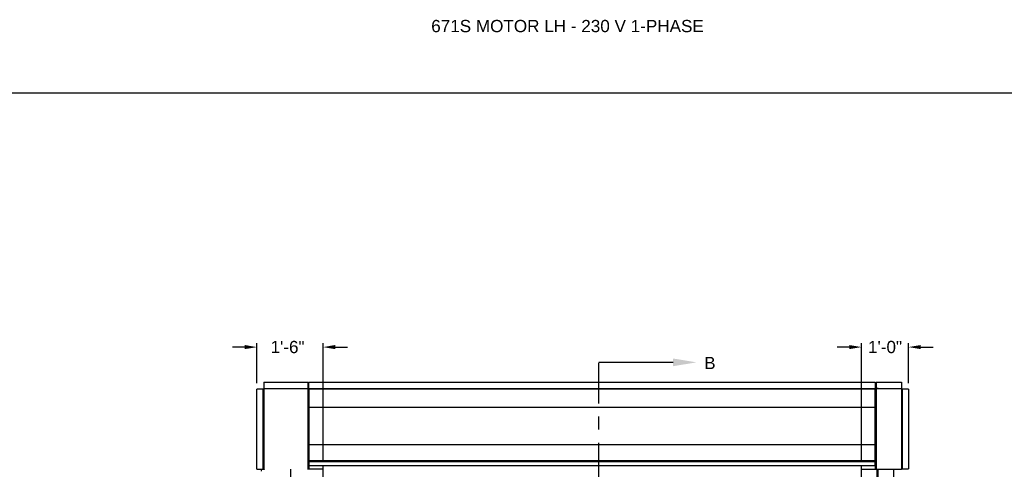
# Model space of a CAD drawing. Header units: inches. Extents: x 170 to 312, y 215 to 248.
# Tile 140 of 256: x 199.42 to 206.96, y 224.61 to 228.05. Entities that reach past the tile are written whole.
import ezdxf
from ezdxf import colors
from ezdxf.entities.mleader import LeaderData, LeaderLine
from ezdxf.math import Vec2, Vec3

# ---------------------------------------------------------------- set-up
doc = ezdxf.new("R2010")
doc.units = ezdxf.units.IN
doc.header["$LTSCALE"] = 0.25
doc.header["$MEASUREMENT"] = 0
doc.linetypes.add('CENTER', pattern=[2, 1.25, -0.25, 0.25, -0.25])
for name, color, linetype in [('ANNOTATIONS', 1, 'Continuous'), ('MOTOR LH', 7, 'Continuous'), ('SECTION CUTS', 6, 'CENTER')]:
    doc.layers.add(name, color=color, linetype=linetype)
doc.styles.add('ARIAL', font='arial.ttf', dxfattribs={"height": 0.09375})
doc.styles.get("Standard").update_dxf_attribs({"font": 'romans.shx'})
doc.dimstyles.new('STANDARD$0', dxfattribs={"dimtxt": 0.09375, "dimasz": 0.09375, "dimexe": 0.03125, "dimexo": 0.046875, "dimgap": 0.09, "dimtad": 0, "dimtih": 1, "dimtoh": 1, "dimdec": 4, "dimzin": 0, "dimdsep": 46, "dimtxsty": 'ARIAL', "dimcen": 0.09, "dimadec": 0, "dimazin": 0, "dimtfac": 1, "dimtdec": 4, "dimtofl": 0, "dimtmove": 0, "dimatfit": 1, "dimfxl": 1, "dimtolj": 1, "dimtzin": 0, "dimarcsym": 0})

# ---------------------------------------------------------------- blocks, each defined once
blk = doc.blocks.new('*D92')
at = {"layer": 'ANNOTATIONS', "color": 0, "lineweight": -2, "transparency": 16777216}
for p, q in [((201.1436, 225.5472), (201.0499, 225.5472)), ((201.2374, 225.2707), (201.2374, 225.5785)), ((201.7433, 224.6836), (201.7433, 225.5785)), ((201.8371, 225.5472), (201.9308, 225.5472))]:
    blk.add_line(p, q, dxfattribs=at)
at = {"layer": 'ANNOTATIONS', "color": 0, "transparency": 16777216}
for points in [[(201.1436, 225.5629), (201.1436, 225.5316), (201.2374, 225.5472)], [(201.8371, 225.5629), (201.8371, 225.5316), (201.7433, 225.5472)]]:
    blk.add_solid(points, dxfattribs=at)
at = {"layer": 'defpoints', "color": 0, "transparency": 16777216}
for p in [(201.2374, 225.5472), (201.2374, 225.2238), (201.7433, 224.6367)]:
    blk.add_point(p, dxfattribs=at)
at = {"layer": 'ANNOTATIONS', "color": 0, "transparency": 16777216, "insert": (201.4716, 225.5472), "char_height": 0.09375, "attachment_point": 5, "style": 'ARIAL'}
blk.add_mtext('\\A1;1\'-6"', dxfattribs=at)
blk = doc.blocks.new('*D93')
at = {"layer": 'ANNOTATIONS', "color": 0, "lineweight": -2, "transparency": 16777216}
for p, q in [((205.7761, 225.5472), (205.6823, 225.5472)), ((205.8698, 224.6836), (205.8698, 225.5785)), ((206.23, 225.2711), (206.23, 225.5785)), ((206.3238, 225.5472), (206.4175, 225.5472))]:
    blk.add_line(p, q, dxfattribs=at)
at = {"layer": 'ANNOTATIONS', "color": 0, "transparency": 16777216}
for points in [[(205.7761, 225.5629), (205.7761, 225.5316), (205.8698, 225.5472)], [(206.3238, 225.5629), (206.3238, 225.5316), (206.23, 225.5472)]]:
    blk.add_solid(points, dxfattribs=at)
at = {"layer": 'defpoints', "color": 0, "transparency": 16777216}
for p in [(205.8698, 225.5472), (206.23, 225.2242), (205.8698, 224.6367)]:
    blk.add_point(p, dxfattribs=at)
at = {"layer": 'ANNOTATIONS', "color": 0, "transparency": 16777216, "insert": (206.0499, 225.5472), "char_height": 0.09375, "attachment_point": 5, "style": 'ARIAL'}
blk.add_mtext('\\A1;1\'-0"', dxfattribs=at)

msp = doc.modelspace()

# ---------------------------------------------------------------- linework, layer by layer
at = {"layer": 'defpoints'}
msp.add_lwpolyline([(213.72204, 214.75854), (194.25216, 214.75854), (194.25216, 227.49365), (213.72204, 227.49365)], close=True, dxfattribs=at)
at = {"layer": 'MOTOR LH'}
for p, q in [((201.28852, 225.22384), (201.23736, 225.22384)), ((201.28531, 224.61339), (201.28531, 225.22384)), ((201.28852, 225.22384), (201.28852, 224.61339)), ((201.28932, 225.22384), (201.28932, 224.61339)), ((201.29103, 225.27751), (201.29103, 224.61339)), ((201.29103, 225.22956), (201.61542, 225.22956)), ((201.63036, 225.22635), (201.29103, 225.22635)), ((201.61542, 225.22635), (201.61542, 225.22981)), ((201.61542, 225.22981), (201.63462, 225.22981)), ((201.62395, 225.22635), (201.62395, 225.22981)), ((201.63036, 225.22981), (201.63036, 225.27751)), ((201.63036, 224.61088), (201.63036, 225.22635)), ((201.63462, 225.22555), (201.63036, 225.22555)), ((201.63462, 225.22981), (201.63462, 225.27829)), ((201.63462, 225.23034), (205.97426, 225.23034)), ((201.63462, 225.22688), (205.97426, 225.22688)), ((201.63462, 225.22688), (201.63462, 224.63674)), ((205.97426, 225.27829), (205.97426, 225.22981)), ((205.99769, 225.22981), (205.97426, 225.22981)), ((205.97426, 224.63674), (205.97426, 225.22688)), ((205.98276, 225.22555), (205.97426, 225.22555)), ((205.98276, 225.27751), (205.98276, 225.22981)), ((206.17672, 225.22635), (205.98276, 225.22635)), ((205.98276, 225.22635), (205.98276, 224.61169)), ((205.98917, 225.22635), (205.98917, 225.22981)), ((205.99769, 225.22635), (205.99769, 225.22981)), ((205.99769, 225.22956), (206.17672, 225.22956)), ((206.17672, 225.27751), (206.17672, 224.61462)), ((206.23, 225.22422), (206.17672, 225.22422)), ((206.17885, 224.61462), (206.17885, 225.22422)), ((206.18206, 225.22422), (206.18206, 224.61462)), ((201.63462, 225.08749), (205.97426, 225.08749)), ((201.63462, 224.80124), (205.97426, 224.80124)), ((201.23736, 224.61339), (201.28932, 224.61339)), ((201.2714, 224.61339), (201.26862, 224.59759)), ((201.29103, 224.61088), (201.29103, 224.61169)), ((201.29161, 224.61169), (201.29103, 224.61169)), ((201.49606, 220.41698), (201.49606, 224.61169)), ((201.63462, 224.68019), (201.63036, 224.68019)), ((201.74331, 224.61169), (201.63036, 224.61169)), ((201.63377, 224.62447), (201.63377, 224.6671)), ((201.63377, 224.66043), (201.63462, 224.66043)), ((201.63377, 224.65479), (201.63462, 224.65479)), ((201.63377, 224.64015), (201.63462, 224.64015)), ((201.63377, 224.63115), (201.63673, 224.63115)), ((201.63462, 224.67856), (205.97426, 224.67856)), ((201.63673, 224.61169), (201.63673, 224.63674)), ((201.74331, 220.41698), (201.74331, 224.63674)), ((205.86981, 220.41698), (205.86981, 224.63674)), ((205.86981, 224.61169), (206.17591, 224.61169)), ((205.98276, 224.68019), (205.97426, 224.68019)), ((205.97426, 224.67809), (205.97638, 224.67809)), ((205.97638, 224.61169), (205.97638, 224.68019)), ((205.97935, 224.65944), (205.97638, 224.65944)), ((205.97935, 224.64773), (205.97638, 224.64773)), ((205.97935, 224.63408), (205.97638, 224.63408)), ((205.97935, 224.63214), (205.97638, 224.63214)), ((205.97935, 224.62447), (205.97935, 224.6671)), ((205.98917, 220.69422), (205.98917, 224.61169)), ((205.99769, 220.69422), (205.99769, 224.61169)), ((206.11705, 220.41698), (206.11705, 224.61169)), ((206.17673, 224.61462), (206.23, 224.61462))]:
    msp.add_line(p, q, dxfattribs=at)
for centre, radius, start, end in [((201.29103, 225.22384), 0.00251, 90, 180), ((201.29103, 225.22384), 0.00171, 90, 180), ((206.17672, 225.22422), 0.00213, 0, 90), ((206.17672, 225.22422), 0.00133, 0, 90)]:
    msp.add_arc(centre, radius, start, end, dxfattribs=at)
for points in [[(201.23736, 224.61339), (201.23736, 225.22384)], [(201.29103, 225.27751), (201.63036, 225.27751)], [(201.63462, 225.27829), (205.97426, 225.27829)], [(205.98276, 225.27751), (206.17672, 225.27751)], [(206.23, 225.22422), (206.23, 224.61462)], [(201.63036, 224.6671), (201.63377, 224.6671)], [(201.63377, 224.62447), (201.63036, 224.62447)], [(201.63462, 224.67098), (205.97426, 224.67098)], [(205.97426, 224.63674), (201.63462, 224.63674)], [(205.97935, 224.6671), (205.98276, 224.6671)], [(205.98276, 224.62447), (205.97935, 224.62447)]]:
    msp.add_open_spline(points, degree=1, dxfattribs=at)
for points, knots in [([(201.29103, 224.61088), (201.29077, 224.61091), (201.29021, 224.61096), (201.28944, 224.61138), (201.28885, 224.61205), (201.28856, 224.61277), (201.28853, 224.61323), (201.28852, 224.61339)], [0, 0, 0, 0, 0.1999541, 0.424458, 0.6490042, 0.8735548, 1, 1, 1, 1]), ([(201.29103, 224.61169), (201.29082, 224.61171), (201.2904, 224.61175), (201.28985, 224.61211), (201.28947, 224.61262), (201.28933, 224.61308), (201.28933, 224.61334), (201.28932, 224.61339)], [0, 0, 0, 0, 0.2355208, 0.4711798, 0.7067886, 0.9424267, 1, 1, 1, 1]), ([(201.29103, 224.61339), (201.29111, 224.61313), (201.29128, 224.61257), (201.29154, 224.61181), (201.29181, 224.61121), (201.29204, 224.61092), (201.29218, 224.61089), (201.29224, 224.61088)], [0, 0, 0, 0, 0.1999167, 0.4244167, 0.6489701, 0.8734859, 1, 1, 1, 1]), ([(206.17496, 224.61169), (206.1751, 224.61172), (206.17537, 224.6118), (206.17577, 224.61238), (206.17617, 224.61321), (206.17649, 224.61402), (206.17667, 224.6145), (206.17672, 224.61462)], [0, 0, 0, 0, 0.2297497, 0.4595675, 0.6893808, 0.9192412, 1, 1, 1, 1]), ([(206.17885, 224.61462), (206.17881, 224.61427), (206.17874, 224.61356), (206.17816, 224.61264), (206.17732, 224.61197), (206.17651, 224.61171), (206.17604, 224.61169), (206.17591, 224.61169)], [0, 0, 0, 0, 0.2297562, 0.4595704, 0.6893926, 0.919238, 1, 1, 1, 1])]:
    msp.add_open_spline(points, degree=3, knots=knots, dxfattribs=at)
at = {"layer": 'SECTION CUTS'}
msp.add_line((203.85609, 220.21502), (203.85609, 225.4303), dxfattribs=at)

# ---------------------------------------------------------------- texts
at = {"layer": 'ANNOTATIONS', "insert": (202.57261, 228.05267), "char_height": 0.09375, "width": 4.6220629, "attachment_point": 1, "line_spacing_factor": 0.86134, "style": 'ARIAL'}
msp.add_mtext('671S MOTOR LH - 230 V 1-PHASE', dxfattribs=at)
at = {"layer": 'SECTION CUTS', "style": 'ARIAL'}
msp.add_text('B', height=0.09375, dxfattribs=at).set_placement((204.66412, 225.3786))

# ---------------------------------------------------------------- dimensions: what is measured, and where the dimension line sits
at = {"layer": 'ANNOTATIONS'}
for base, p1, p2, text, picture, middle in [((201.23736, 225.54724), (201.74331, 224.63674), (201.23736, 225.22384), '1\'-6"', '*D92', (201.47162, 225.54724)), ((205.86981, 225.54724), (206.23, 225.22422), (205.86981, 224.63674), '1\'-0"', '*D93', (206.04991, 225.54724))]:
    dim = msp.add_linear_dim(base=base, p1=p1, p2=p2, angle=180, text=text, dimstyle='STANDARD$0', dxfattribs=at)
    dim.commit()
    dim.dimension.update_dxf_attribs({"geometry": picture, "text_midpoint": middle, "dimtype": 160})

# ---------------------------------------------------------------- leaders
at = {"layer": 'SECTION CUTS'}
ml = msp.add_multileader_mtext('Standard', dxfattribs=at)
ml.set_content('', color=256)
ml.set_leader_properties()
ml.build(insert=Vec2(0, 0))
ml.multileader.update_dxf_attribs({"dogleg_length": 0, "arrow_head_size": 0.18})
ctx = ml.context
ctx.base_point, ctx.char_height, ctx.arrow_head_size, ctx.landing_gap_size, ctx.plane_origin, ctx.plane_x_axis, ctx.plane_y_axis = Vec3(203.85609, 225.4303), 0.18, 0.18, 0, Vec3(204.60561, 225.4303), Vec3(0, 1), Vec3(-1, 0)
notes = []
notes.append((ctx, [(0, (1, 1, 0), (203.85609, 225.4303), (1, 0), 0, [(0, [(204.60561, 225.4303)], 0, [])])]))
ctx.mtext.insert, ctx.mtext.text_direction, ctx.mtext.rotation, ctx.mtext.flow_direction = Vec3(203.76609, 225.4303), Vec3(0, 1), 1.5707963, 5
for ctx, leaders in notes:
    for number, flags, end, landing, length, lines in leaders:
        leader = LeaderData()
        leader.index, (leader.has_last_leader_line, leader.has_dogleg_vector, leader.attachment_direction) = number, flags
        leader.last_leader_point, leader.dogleg_vector, leader.dogleg_length = Vec3(end), Vec3(landing), length
        for number, points, colour, breaks in lines:
            line = LeaderLine()
            line.index, line.vertices, line.color, line.breaks = number, Vec3.list(points), colors.encode_raw_color(colour), breaks
            leader.lines.append(line)
        ctx.leaders.append(leader)

doc.saveas('drawing.dxf')
